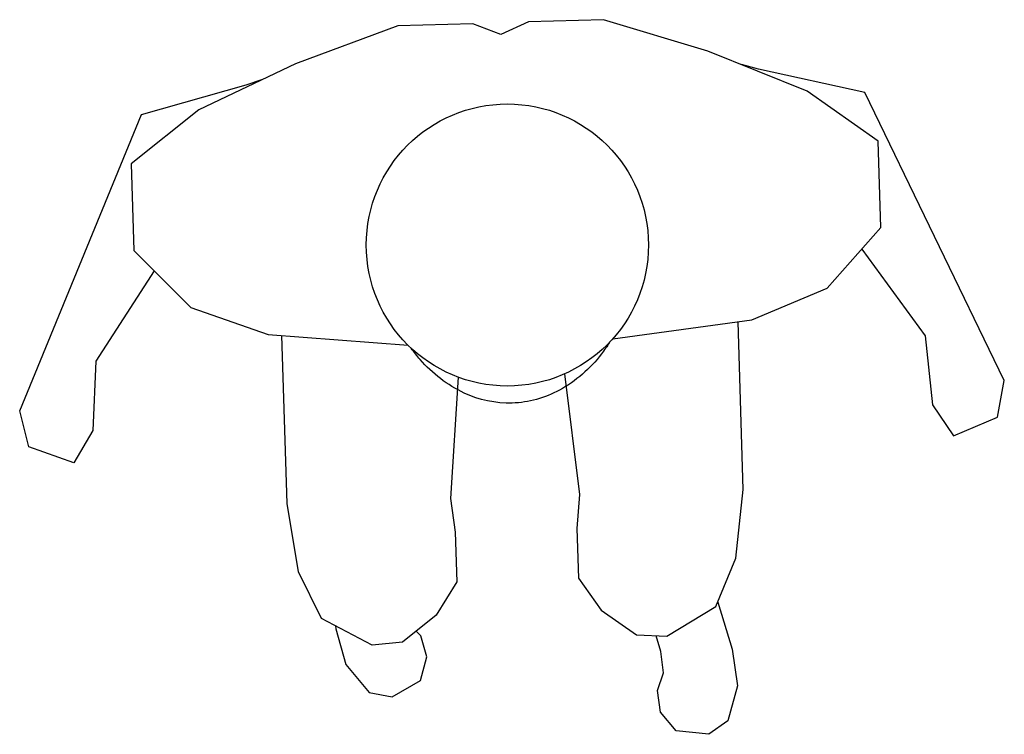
# Model space of a CAD drawing. Extents: x 4.699 to 5.327, y 5.914 to 6.37.
import ezdxf

# ---------------------------------------------------------------- set-up
doc = ezdxf.new("R2010")
doc.units = 0
doc.header["$MEASUREMENT"] = 0
doc.layers.add('DIBUJO', color=5, linetype='CONTINUOUS')

msp = doc.modelspace()

# ---------------------------------------------------------------- linework, layer by layer
at = {"layer": 'DIBUJO'}
for points in [[(5.07763, 6.16681), (5.1663, 6.17894), (5.21435, 6.19917), (5.24857, 6.23781), (5.24688, 6.29305), (5.20165, 6.32484), (5.1383, 6.35045), (5.07168, 6.37049), (5.02392, 6.36902), (5.00635, 6.36101), (4.98832, 6.36794), (4.94056, 6.36647), (4.87528, 6.3424), (4.81361, 6.31297), (4.77042, 6.27847), (4.77211, 6.22324), (4.80863, 6.18675), (4.85783, 6.1695), (4.94707, 6.16281)], [(5.23645, 6.22412), (5.27693, 6.16872), (5.28155, 6.12477), (5.29499, 6.10484), (5.32301, 6.11674), (5.32743, 6.14014), (5.23842, 6.32405), (5.17053, 6.33896), (5.15971, 6.3418)], [(4.78505, 6.21031), (4.74803, 6.15253), (4.74611, 6.10839), (4.73391, 6.08767), (4.70521, 6.09783), (4.69937, 6.12092), (4.77697, 6.30993), (4.84382, 6.32896), (4.85444, 6.33245)], [(5.04689, 6.14441), (5.05652, 6.06744), (5.05482, 6.04572), (5.05579, 6.01401), (5.07022, 5.99375), (5.09279, 5.97788), (5.11215, 5.97709), (5.14332, 5.99599), (5.15619, 6.02674), (5.16086, 6.07063), (5.15758, 6.17775)], [(4.97913, 6.14233), (4.97422, 6.06492), (4.97724, 6.04335), (4.97821, 6.01164), (4.96505, 5.99053), (4.94349, 5.97331), (4.92422, 5.97134), (4.89195, 5.9883), (4.87722, 6.01821), (4.86988, 6.06173), (4.8666, 6.16884)], [(5.14462, 5.99879), (5.15382, 5.96871), (5.1573, 5.94535), (5.15107, 5.92308), (5.13891, 5.91443), (5.11814, 5.91655), (5.10811, 5.92867), (5.1063, 5.94241), (5.1101, 5.95357), (5.1083, 5.96732), (5.10546, 5.97737)], [(4.90081, 5.98364), (4.90106, 5.9817), (4.90747, 5.95898), (4.92228, 5.94122), (4.93692, 5.93832), (4.95499, 5.94878), (4.95917, 5.96394), (4.95518, 5.97722), (4.95227, 5.98033)]]:
    msp.add_lwpolyline(points, dxfattribs=at)
for points in [[(5.07567, 6.16468, -0.022425), (5.07045, 6.15715, -0.104687), (5.0437, 6.13407, -0.118663), (5.01354, 6.12583, -0.118663)], [(5.01354, 6.12583, -0.118663), (4.98294, 6.13221, -0.104687), (4.95482, 6.15361, -0.022425), (4.94915, 6.16081, -0.081154)]]:
    msp.add_lwpolyline(points, format="xyb", dxfattribs=at)
msp.add_circle((5.01046, 6.22671), 0.09, dxfattribs=at)

doc.saveas('drawing.dxf')
